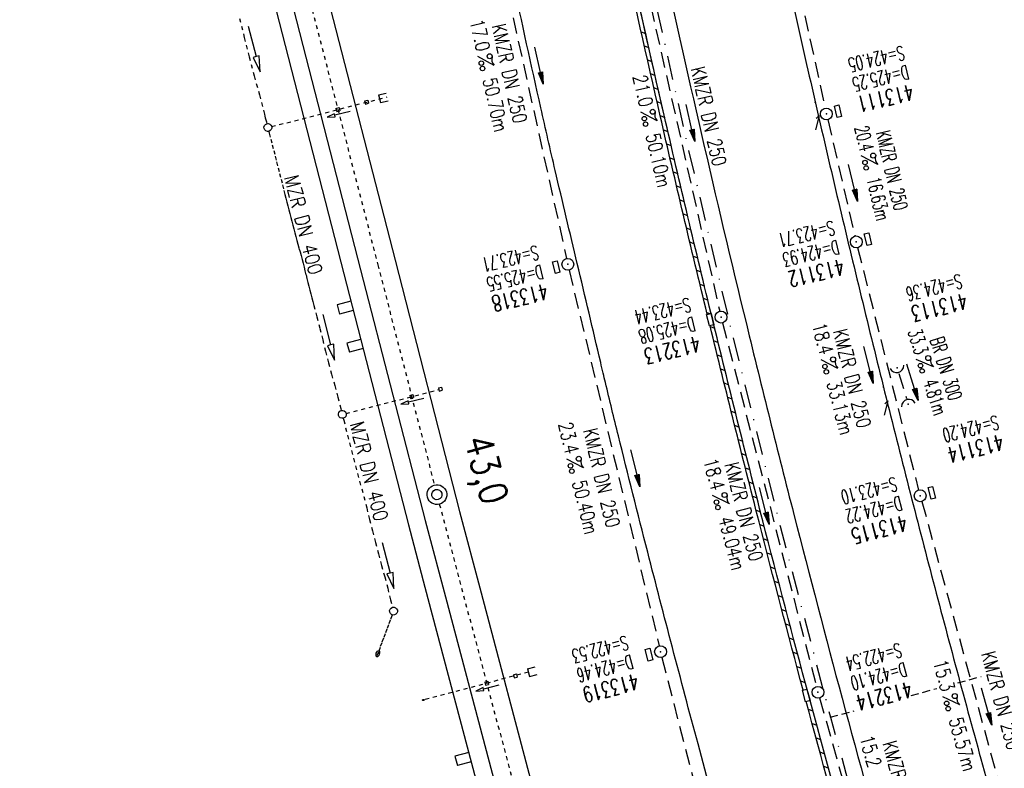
# Model space of a CAD drawing. Extents: x 447258 to 447844, y 441190 to 442763.
# Tile 16 of 30: x 447403 to 447528, y 441810 to 441905. Entities that reach past the tile are written whole.
import ezdxf
from ezdxf.enums import TextEntityAlignment as Align

# ---------------------------------------------------------------- set-up
doc = ezdxf.new("R2010")
doc.units = 0
doc.header["$LTSCALE"] = 2
doc.header["$MEASUREMENT"] = 0
for name, pattern in [('ACAD_ISO03W100', [0.5, 0.25, -0.25]), ('ACAD_ISO10W100W', [0.5, 0.25, -0.25]), ('AUSGEZOGEN', [0]), ('GESTRICH-X2', [1.5, 1, -0.5]), ('GESTRICHELT', [0.75, 0.5, -0.25]), ('STRICHPT-X3', [3, 1.5, -0.75, 0, -0.75])]:
    doc.linetypes.add(name, pattern=pattern)
doc.layers.get('0').update_dxf_attribs({"linetype": 'AUSGEZOGEN'})
for name, color, linetype in [('ACHSE', 250, 'STRICHPT-X3'), ('Bahnachse', 7, 'CONTINUOUS'), ('FBR', 8, 'CONTINUOUS'), ('Gleisachsen', 7, 'CONTINUOUS'), ('HEKTOM', 250, 'GESTRICHELT'), ('Ingenieurbauwerke', 15, 'CONTINUOUS'), ('KANAL', 7, 'GESTRICH-X2'), ('PFEIL', 7, 'CONTINUOUS'), ('PKT', 7, 'CONTINUOUS'), ('PKT-CODE', 2, 'CONTINUOUS'), ('SCHACHTNR', 6, 'CONTINUOUS'), ('SCHLITZRINNE', 8, 'AUSGEZOGEN'), ('SCHSYMBOL', 7, 'AUSGEZOGEN'), ('TEXTO', 4, 'CONTINUOUS'), ('TEXTU', 4, 'CONTINUOUS'), ('Tiefenentwässerung_und_Sammelle', 15, 'CONTINUOUS')]:
    doc.layers.add(name, color=color, linetype=linetype)
doc.styles.add('ROMANS', font='romans.shx', dxfattribs={"width": 0.8})

# ---------------------------------------------------------------- blocks, each defined once
blk = doc.blocks.new('GST')
at = {"color": 0}
blk.add_circle((0, 0), 0.75, dxfattribs=at)
blk.add_point((0, 0), dxfattribs=at)
blk = doc.blocks.new('17')
blk.add_lwpolyline([(-0.76, -1.22), (0.75, -1.22), (0.75, -1.8), (-0.76, -1.8)], close=True)
blk.add_blockref('GST', (0, 0))
blk = doc.blocks.new('PROM')
blk.add_line((1.57, 1.82), (0.02, 0.02))
for centre, radius in [((0.32, 1.51), 0.317), ((0.94, 0.29), 0.283), ((1.64, 0.29), 0.283)]:
    blk.add_circle(centre, radius)
blk.add_arc((0.99, 2.68), 1.03, 239.1414, 303.3549)
blk = doc.blocks.new('PFEIL2')
at = {"color": 0}
for p, q in [((0.88, 0), (-2.4, -0.01)), ((0.88, -0.27), (0.88, 0.28)), ((0.88, 0.28), (2.43, 0.01)), ((0.91, 0.27), (0.88, 0.26)), ((0.97, 0.26), (0.88, 0.25)), ((1.02, 0.25), (0.88, 0.23)), ((1.07, 0.24), (0.88, 0.21)), ((1.13, 0.23), (0.88, 0.19)), ((1.18, 0.22), (0.88, 0.17)), ((1.24, 0.21), (0.88, 0.15)), ((1.29, 0.21), (0.88, 0.14)), ((1.34, 0.2), (0.88, 0.12)), ((1.4, 0.19), (0.88, 0.1)), ((1.45, 0.18), (0.88, 0.08)), ((1.51, 0.17), (0.88, 0.06)), ((1.56, 0.16), (0.88, 0.04)), ((1.61, 0.15), (0.88, 0.02)), ((1.67, 0.14), (0.88, 0.01)), ((1.72, 0.13), (0.88, -0.01)), ((1.78, 0.12), (0.88, -0.03)), ((1.83, 0.11), (0.88, -0.05)), ((1.88, 0.1), (0.88, -0.07)), ((1.94, 0.09), (0.88, -0.09)), ((2.05, 0.08), (0.88, -0.12)), ((1.99, 0.08), (0.88, -0.11)), ((2.1, 0.07), (0.88, -0.14)), ((2.15, 0.06), (0.88, -0.16)), ((2.21, 0.05), (0.88, -0.18)), ((2.26, 0.04), (0.88, -0.2)), ((2.32, 0.03), (0.88, -0.22)), ((2.37, 0.02), (0.88, -0.23)), ((2.42, 0.01), (0.88, -0.25)), ((2.43, 0.01), (0.88, -0.27))]:
    blk.add_line(p, q, dxfattribs=at)
blk = doc.blocks.new('13')
blk.add_lwpolyline([(0.76, 1.22), (-0.75, 1.22), (-0.75, 1.8), (0.76, 1.8)], close=True)
at = {"rotation": 180}
blk.add_blockref('GST', (0, 0), dxfattribs=at)
blk = doc.blocks.new('40')
at = {"color": 0}
blk.add_arc((0.02, 0.31), 0.91, 192.5363, 347.4637, dxfattribs=at)
blk.add_point((0, 0), dxfattribs=at)

msp = doc.modelspace()

# ---------------------------------------------------------------- linework, layer by layer
at = {"layer": 'ACHSE', "flags": 128}
msp.add_lwpolyline([(447409.94, 442326.51), (447413.15, 442307.54), (447425.67, 442233.59), (447425.83, 442232.62), (447438.19, 442159.65), (447454.89, 442061.05), (447459.06, 442036.4), (447463.24, 442011.75), (447464.54, 442004.06), (447467.48, 441987.11), (447472.02, 441962.53), (447476.87, 441938), (447482.02, 441913.54), (447487.48, 441889.14), (447493.24, 441864.82), (447499.3, 441840.56), (447505.67, 441816.39), (447512.34, 441792.29), (447519.31, 441768.29), (447526.58, 441744.37), (447534.14, 441720.54), (447542, 441696.81), (447550.16, 441673.18), (447558.61, 441649.65), (447567.36, 441626.23), (447576.4, 441602.92), (447585.73, 441579.73), (447595.34, 441556.65), (447605.25, 441533.7), (447606.28, 441531.36), (447615.32, 441510.82), (447625.4, 441487.94), (447635.48, 441465.06), (447645.55, 441442.18), (447655.63, 441419.3), (447659.75, 441409.94), (447664.31, 441399.59), (447665.71, 441396.42), (447675.6, 441373.46), (447685.21, 441350.38), (447694.53, 441327.18), (447703.57, 441303.87), (447712.31, 441280.45), (447720.76, 441256.92), (447727.72, 441236.75)], dxfattribs=at)
at = {"layer": 'Bahnachse', "linetype": 'ACAD_ISO10W100W'}
for p, q in [((447431.1, 441940.77), (447448.38, 441873.61)), ((447448.38, 441873.61), (447455.54, 441845.76)), ((447456.16, 441843.34), (447472.26, 441782.57))]:
    msp.add_line(p, q, dxfattribs=at)
at = {"layer": 'Bahnachse', "linetype": 'Continuous'}
for major_axis, start_param, end_param in [((-0.884, 0.884), 2.623338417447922, 8.906523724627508), ((-0.46, 0.46), 2.623338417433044, 8.90652372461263)]:
    msp.add_ellipse((447455.85, 441844.55), major_axis=major_axis, ratio=1, start_param=start_param, end_param=end_param, dxfattribs=at)
at = {"layer": 'FBR'}
for points in [[(447427.91, 442233.05, 0), (447428.12, 442231.81, -0.000002), (447432.24, 442207.4, -0.000028)], [(447621.84, 441538.2, 0.000001), (447626.14, 441528.44, 0.000001), (447630.88, 441517.67)], [(447480.07, 442014.16, -0.000012), (447480.65, 442010.76, 0.000003), (447481.3, 442006.93, 0.001084)], [(447463.2, 442024.39, 0.000072), (447466.36, 442005.85, 0.00188), (447469.56, 441987.47, 0.001388), (447474.07, 441962.61, 0.004915), (447477.72, 441943.82, 0.003122), (447483.94, 441914.31, 0.003035), (447489.36, 441890.11, 0.003056), (447495.03, 441866.14, 0.003055), (447501.05, 441842.03, 0.003159), (447507.16, 441818.77, 0.003064), (447513.65, 441795.29, 0.002975), (447520.63, 441771.18, 0.002885), (447527.63, 441747.98, 0.002726), (447535.32, 441723.52, 0.00326), (447543.35, 441698.99, 0.003546), (447551.04, 441676.54, 0.003512), (447558.92, 441654.58, 0.003164), (447567.99, 441630.31, 0.002799), (447578.01, 441604.42, 0.003665), (447585.93, 441584.74, 0.002614), (447597.75, 441556.4, 0.003477), (447606.89, 441535.19, 0.000497), (447610.71, 441526.53, -0.000005), (447611.32, 441525.14, -0.000808)], [(447494.23, 441793.74, -0.001121), (447492.43, 441800.18, -0.001694), (447488.91, 441813.01, -0.001735), (447485.67, 441825.2, -0.001755), (447482.54, 441837.27, -0.001426), (447478.83, 441851.99, -0.00312), (447477.19, 441858.74, -0.000073), (447476.91, 441859.92, 0.000064), (447476.59, 441861.27, 0.00063), (447473.63, 441873.78, -0.000668), (447470.83, 441885.57, -0.003018), (447469.01, 441893.5, -0.001476), (447465.44, 441909.73, -0.0015), (447462.67, 441922.7, -0.00169), (447460.28, 441934.23, -0.001687), (447457.63, 441947.46, -0.001982), (447455.46, 441958.74, -0.000994), (447452.83, 441972.86, -0.001346), (447450.94, 441983.3, -0.000348), (447449.19, 441993.14, -0.001389), (447448.76, 441995.61, -0.000167), (447448.55, 441996.82, 0.000015), (447446.98, 442006.01, 0.000184)], [(447482.22, 442001.57, 0.000507), (447484.22, 441990.11, 0.002121), (447485.99, 441980.29, 0.001428), (447488.72, 441965.72, 0.001696), (447490.99, 441954.05, 0.001563), (447493.53, 441941.4, 0.001561), (447496.04, 441929.27, 0.001561), (447498.63, 441917.15, 0.001559), (447501.3, 441905.04, 0.00156), (447504.04, 441892.96, 0.001559), (447506.86, 441880.9, 0.001558), (447509.76, 441868.84, 0.001561), (447512.73, 441856.8, 0.001563), (447515.77, 441844.79, 0.001563), (447518.88, 441832.81, 0.00156), (447522.08, 441820.82, 0.00156), (447525.35, 441808.85, 0.001564)], [(447610.02, 441518.08, -0.002426), (447597.94, 441545.52, -0.004663), (447591.85, 441559.88, -0.000107), (447575.55, 441599.41, -0.003601), (447575.07, 441600.59, -0.002348), (447570.51, 441612.28, -0.001625), (447564.05, 441629.24, -0.002837), (447555.94, 441651.12, -0.002516), (447547.06, 441675.89, -0.003905), (447538.93, 441699.5, -0.003699), (447530.73, 441724.55, -0.003001), (447523.63, 441747.27, -0.002813), (447516.34, 441771.61, -0.002621), (447509.06, 441796.89, -0.002971), (447502.89, 441819.26, -0.003233), (447497.12, 441841.21, -0.002784), (447490.73, 441866.8, -0.003184), (447484.62, 441892.58, -0.003563), (447479.47, 441915.7, -0.003376), (447479.02, 441917.83, -0.000154), (447469.57, 441964.85, -0.005506), (447466.43, 441981.45, -0.001412), (447463.59, 441997.7)]]:
    msp.add_lwpolyline(points, format="xyb", dxfattribs=at)
at = {"layer": 'Gleisachsen', "linetype": 'Continuous'}
for p, q in [((447436.31, 441929.53), (447450.55, 441874.2)), ((447431.95, 441928.4), (447446.2, 441873.01)), ((447450.55, 441874.2), (447458.73, 441842.41)), ((447446.2, 441873.01), (447454.37, 441841.29)), ((447458.72, 441842.42), (447461.45, 441832.12)), ((447454.37, 441841.27), (447457.1, 441830.97)), ((447461.45, 441832.12), (447486.92, 441736.04)), ((447457.1, 441830.97), (447482.57, 441734.88))]:
    msp.add_line(p, q, dxfattribs=at)
at = {"layer": 'HEKTOM'}
for p, q in [((447521.81, 441820.73), (447524.77, 441821.53)), ((447515.89, 441819.13), (447519.15, 441820.01)), ((447505.66, 441816.38), (447508.68, 441817.19))]:
    msp.add_line(p, q, dxfattribs=at)
at = {"layer": 'Ingenieurbauwerke', "linetype": 'Continuous'}
for p, q in [((447422.29, 441957.15), (447444.07, 441872.5)), ((447448.47, 441895.12), (447449.44, 441895.37)), ((447448.47, 441895.12), (447448.72, 441894.15)), ((447446.7, 441894.36), (447447.09, 441894.46)), ((447446.7, 441894.36), (447446.8, 441893.97)), ((447446.8, 441893.97), (447447.19, 441894.07)), ((447447.09, 441894.46), (447447.19, 441894.07)), ((447448.72, 441894.15), (447449.69, 441894.4)), ((447442.86, 441892.75), (447441.94, 441892.31)), ((447442.91, 441892.55), (447442.86, 441892.75)), ((447444.85, 441893.05), (447442.91, 441892.55)), ((447442.96, 441892.36), (447442.91, 441892.55)), ((447443.07, 441893.42), (447443.46, 441893.52)), ((447443.07, 441893.42), (447443.17, 441893.03)), ((447443.17, 441893.03), (447443.56, 441893.13)), ((447443.46, 441893.52), (447443.56, 441893.13)), ((447441.94, 441892.31), (447442.96, 441892.36)), ((447444.07, 441872.5), (447452.24, 441840.74)), ((447444.96, 441869.02), (447443.22, 441868.56)), ((447443.22, 441868.56), (447443.52, 441867.4)), ((447445.26, 441867.86), (447443.52, 441867.4)), ((447446.2, 441864.18), (447444.46, 441863.72)), ((447444.46, 441863.72), (447444.77, 441862.56)), ((447446.51, 441863.02), (447444.77, 441862.56)), ((447456.05, 441858.04), (447456.43, 441858.14)), ((447456.05, 441858.04), (447456.15, 441857.65)), ((447456.15, 441857.65), (447456.53, 441857.75)), ((447456.43, 441858.14), (447456.53, 441857.75)), ((447452.2, 441856.43), (447451.28, 441855.99)), ((447452.25, 441856.24), (447452.2, 441856.43)), ((447454.19, 441856.73), (447452.25, 441856.24)), ((447452.3, 441856.04), (447452.25, 441856.24)), ((447452.41, 441857.1), (447452.8, 441857.2)), ((447452.41, 441857.1), (447452.51, 441856.72)), ((447452.51, 441856.72), (447452.9, 441856.82)), ((447452.8, 441857.2), (447452.9, 441856.82)), ((447451.28, 441855.99), (447452.3, 441856.04)), ((447452.24, 441840.71), (447454.33, 441832.82)), ((447454.33, 441832.82), (447480.11, 441735.58)), ((447467.31, 441822.51), (447468.28, 441822.76)), ((447465.55, 441821.75), (447465.93, 441821.85)), ((447465.55, 441821.75), (447465.65, 441821.36)), ((447465.65, 441821.36), (447466.03, 441821.46)), ((447465.93, 441821.85), (447466.03, 441821.46)), ((447467.31, 441822.51), (447467.56, 441821.55)), ((447467.56, 441821.55), (447468.53, 441821.79)), ((447461.71, 441820.13), (447460.79, 441819.69)), ((447461.76, 441819.93), (447461.71, 441820.13)), ((447463.69, 441820.43), (447461.76, 441819.93)), ((447461.92, 441820.82), (447462.3, 441820.92)), ((447461.92, 441820.82), (447462.01, 441820.43)), ((447462.01, 441820.43), (447462.4, 441820.53)), ((447462.3, 441820.92), (447462.4, 441820.53)), ((447460.79, 441819.69), (447461.81, 441819.74)), ((447461.81, 441819.74), (447461.76, 441819.93)), ((447459.88, 441811.9), (447458.14, 441811.43)), ((447458.14, 441811.43), (447458.45, 441810.27)), ((447460.19, 441810.74), (447458.45, 441810.27))]:
    msp.add_line(p, q, dxfattribs=at)
at = {"layer": 'Ingenieurbauwerke', "linetype": 'ACAD_ISO03W100'}
for p, q in [((447434.93, 441891.12), (447449.56, 441894.88)), ((447444.35, 441854.82), (447456.1, 441857.84)), ((447467.43, 441822.07), (447454.27, 441818.58))]:
    msp.add_line(p, q, dxfattribs=at)
at = {"layer": 'Ingenieurbauwerke', "linetype": 'Continuous'}
msp.add_ellipse((447454.14, 441818.55), major_axis=(0.13, 0.035), ratio=0.555556, start_param=0, end_param=6.283185, dxfattribs=at)
at = {"layer": 'KANAL'}
for p, q in [((447494.75, 441940.31), (447505, 441893.47)), ((447461.59, 441922.44), (447472.28, 441874.41)), ((447480.94, 441915.16), (447491.66, 441867.75)), ((447505.34, 441892), (447508.78, 441877.25)), ((447509.12, 441875.81), (447516.84, 441845.12)), ((447472.59, 441872.97), (447484, 441825.41)), ((447492.03, 441866.28), (447503.91, 441820.25)), ((447514.34, 441859.87), (447515.31, 441856.72)), ((447517.25, 441843.69), (447531.53, 441791.53)), ((447484.34, 441823.94), (447496.47, 441776.81)), ((447504.31, 441818.81), (447514.12, 441784.16))]:
    msp.add_line(p, q, dxfattribs=at)
at = {"layer": 'PKT'}
for p in [(447503.73, 441894.22), (447512.4, 441858.14)]:
    msp.add_point(p, dxfattribs=at)
at = {"layer": 'SCHLITZRINNE'}
for p, q in [((447481.71, 441903.13), (447482.27, 441902.91)), ((447482.11, 441901.36), (447482.67, 441901.14)), ((447482.51, 441899.59), (447483.07, 441899.37)), ((447482.91, 441897.82), (447483.47, 441897.6)), ((447483.31, 441896.05), (447483.87, 441895.83)), ((447483.72, 441894.28), (447484.28, 441894.06)), ((447484.12, 441892.51), (447484.69, 441892.28)), ((447484.53, 441890.73), (447485.1, 441890.51)), ((447484.94, 441888.96), (447485.51, 441888.73)), ((447485.36, 441887.18), (447485.92, 441886.96)), ((447485.77, 441885.41), (447486.34, 441885.18)), ((447486.19, 441883.63), (447486.75, 441883.41)), ((447486.61, 441881.85), (447487.17, 441881.63)), ((447487.03, 441880.07), (447487.59, 441879.85)), ((447487.45, 441878.29), (447488.02, 441878.07)), ((447487.87, 441876.52), (447488.44, 441876.29)), ((447488.3, 441874.74), (447488.87, 441874.51)), ((447488.73, 441872.95), (447489.3, 441872.73)), ((447489.16, 441871.17), (447489.72, 441870.95)), ((447489.59, 441869.39), (447490.16, 441869.17)), ((447490.02, 441867.61), (447490.42, 441867.45)), ((447490.46, 441865.82), (447491.03, 441865.6)), ((447490.89, 441864.04), (447491.46, 441863.81)), ((447491.33, 441862.25), (447491.9, 441862.03)), ((447491.77, 441860.47), (447492.34, 441860.24)), ((447492.21, 441858.68), (447492.78, 441858.46)), ((447492.65, 441856.89), (447493.23, 441856.67)), ((447493.1, 441855.11), (447493.67, 441854.88)), ((447493.55, 441853.32), (447494.12, 441853.09)), ((447493.99, 441851.53), (447494.57, 441851.3)), ((447494.44, 441849.74), (447495.02, 441849.51)), ((447494.89, 441847.95), (447495.47, 441847.72)), ((447495.35, 441846.16), (447495.92, 441845.93)), ((447495.8, 441844.37), (447496.38, 441844.14)), ((447496.26, 441842.57), (447496.83, 441842.35)), ((447496.72, 441840.78), (447497.29, 441840.56)), ((447497.18, 441838.99), (447497.75, 441838.76)), ((447497.64, 441837.19), (447498.21, 441836.97)), ((447498.1, 441835.4), (447498.68, 441835.17)), ((447498.57, 441833.6), (447499.15, 441833.37)), ((447499.04, 441831.8), (447499.62, 441831.58)), ((447499.51, 441830.01), (447500.09, 441829.78)), ((447499.98, 441828.21), (447500.56, 441827.98)), ((447500.46, 441826.41), (447501.04, 441826.18)), ((447500.94, 441824.61), (447501.52, 441824.38)), ((447501.42, 441822.8), (447502, 441822.58)), ((447501.9, 441821), (447502.48, 441820.77)), ((447502.87, 441817.39), (447503.45, 441817.17)), ((447503.36, 441815.59), (447503.94, 441815.36)), ((447503.85, 441813.78), (447504.43, 441813.55)), ((447504.35, 441811.98), (447504.93, 441811.75)), ((447504.84, 441810.17), (447505.42, 441809.94))]:
    msp.add_line(p, q, dxfattribs=at)
for points in [[(447610.02, 441518.08, -0.002426), (447597.94, 441545.52, -0.004663), (447591.85, 441559.88, -0.000107), (447575.55, 441599.41, -0.003601), (447575.07, 441600.59, -0.002348), (447570.51, 441612.28, -0.001625), (447564.05, 441629.24, -0.002837), (447555.94, 441651.12, -0.002516), (447547.06, 441675.89, -0.003905), (447538.93, 441699.5, -0.003699), (447530.73, 441724.55, -0.003001), (447523.63, 441747.27, -0.002813), (447516.34, 441771.61, -0.002621), (447509.06, 441796.89, -0.002971), (447502.89, 441819.26, -0.003233), (447497.12, 441841.21, -0.002784), (447490.73, 441866.8, -0.003184), (447484.62, 441892.58, -0.003433), (447479.65, 441914.85, -0.003376)], [(447490.08, 441867.37, -0.003099), (447484.13, 441892.47, -0.003435), (447479.16, 441914.76, -0.003376)], [(447502.22, 441819.8, -0.003133), (447496.64, 441841.09, -0.0027), (447490.44, 441865.91, -0.003184)], [(447515.66, 441772.16, -0.002549), (447508.58, 441796.75, -0.002868), (447502.61, 441818.35, -0.003233)]]:
    msp.add_lwpolyline(points, format="xyb", dxfattribs=at)
at = {"layer": 'SCHSYMBOL'}
for points in [[(447490.57, 441867.48), (447490.92, 441866.02), (447490.36, 441865.89), (447490, 441867.35)], [(447502.71, 441819.93), (447503.1, 441818.48), (447502.53, 441818.33), (447502.14, 441819.78)]]:
    msp.add_lwpolyline(points, close=True, dxfattribs=at)
at = {"layer": 'Tiefenentwässerung_und_Sammelle', "linetype": 'ACAD_ISO03W100'}
for p, q in [((447430.85, 441904.8), (447431.47, 441902.38)), ((447431.47, 441902.38), (447432.09, 441899.95)), ((447432.09, 441899.95), (447432.72, 441897.53)), ((447432.72, 441897.53), (447433.39, 441895.12)), ((447433.39, 441895.12), (447434.01, 441892.7)), ((447434.01, 441892.7), (447434.07, 441892.46)), ((447434.07, 441892.46), (447434.13, 441892.22)), ((447434.13, 441892.22), (447434.19, 441891.98)), ((447434.19, 441891.98), (447434.26, 441891.73)), ((447434.26, 441891.73), (447434.32, 441891.49)), ((447434.32, 441891.49), (447434.32, 441891.48)), ((447434.57, 441890.52), (447434.63, 441890.28)), ((447434.63, 441890.28), (447434.82, 441889.55)), ((447434.82, 441889.55), (447435, 441888.83)), ((447435, 441888.83), (447435.19, 441888.1)), ((447435.19, 441888.1), (447435.38, 441887.37)), ((447435.38, 441887.37), (447435.56, 441886.65)), ((447435.56, 441886.65), (447435.75, 441885.92)), ((447435.75, 441885.92), (447435.93, 441885.2)), ((447435.93, 441885.2), (447436.12, 441884.47)), ((447436.12, 441884.47), (447436.31, 441883.74)), ((447436.31, 441883.74), (447436.49, 441883.02)), ((447436.49, 441883.02), (447436.62, 441882.53)), ((447436.62, 441882.53), (447436.74, 441882.05)), ((447436.74, 441882.05), (447436.87, 441881.56)), ((447436.87, 441881.56), (447436.99, 441881.08)), ((447436.99, 441881.08), (447437.12, 441880.59)), ((447437.12, 441880.59), (447437.24, 441880.11)), ((447437.24, 441880.11), (447437.36, 441879.63)), ((447437.36, 441879.63), (447437.49, 441879.14)), ((447437.49, 441879.14), (447437.61, 441878.66)), ((447437.61, 441878.66), (447437.74, 441878.17)), ((447437.74, 441878.17), (447437.86, 441877.69)), ((447437.86, 441877.69), (447437.99, 441877.2)), ((447437.99, 441877.2), (447438.11, 441876.72)), ((447438.11, 441876.72), (447438.23, 441876.24)), ((447438.23, 441876.24), (447438.36, 441875.75)), ((447438.36, 441875.75), (447438.53, 441875.28)), ((447438.53, 441875.28), (447438.66, 441874.8)), ((447438.66, 441874.8), (447438.78, 441874.31)), ((447438.78, 441874.31), (447438.9, 441873.83)), ((447438.9, 441873.83), (447439.03, 441873.34)), ((447439.03, 441873.34), (447439.15, 441872.86)), ((447439.15, 441872.86), (447439.28, 441872.37)), ((447439.28, 441872.37), (447439.4, 441871.89)), ((447439.4, 441871.89), (447439.53, 441871.41)), ((447439.53, 441871.41), (447439.65, 441870.92)), ((447439.65, 441870.92), (447439.78, 441870.44)), ((447439.78, 441870.44), (447439.9, 441869.95)), ((447439.9, 441869.95), (447440.02, 441869.47)), ((447440.02, 441869.47), (447440.15, 441868.98)), ((447440.15, 441868.98), (447440.27, 441868.5)), ((447440.27, 441868.5), (447440.65, 441867.05)), ((447440.65, 441867.05), (447441.02, 441865.59)), ((447441.02, 441865.59), (447441.39, 441864.14)), ((447441.39, 441864.14), (447441.76, 441862.69)), ((447441.76, 441862.69), (447442.14, 441861.23)), ((447442.14, 441861.23), (447442.51, 441859.78)), ((447442.51, 441859.78), (447442.93, 441858.34)), ((447442.93, 441858.34), (447443.3, 441856.89)), ((447443.3, 441856.89), (447443.68, 441855.44)), ((447443.68, 441855.44), (447443.74, 441855.18)), ((447443.99, 441854.21), (447444.05, 441853.98)), ((447444.05, 441853.98), (447444.3, 441853.01)), ((447444.3, 441853.01), (447444.55, 441852.05)), ((447444.55, 441852.05), (447444.8, 441851.08)), ((447444.8, 441851.08), (447445.05, 441850.11)), ((447445.05, 441850.11), (447445.29, 441849.14)), ((447445.29, 441849.14), (447445.54, 441848.17)), ((447445.54, 441848.17), (447445.79, 441847.2)), ((447445.79, 441847.2), (447446.04, 441846.23)), ((447446.04, 441846.23), (447446.34, 441845.28)), ((447446.34, 441845.28), (447446.59, 441844.31)), ((447446.59, 441844.31), (447446.96, 441842.86)), ((447446.96, 441842.86), (447447.33, 441841.4)), ((447447.33, 441841.4), (447447.7, 441839.95)), ((447447.7, 441839.95), (447448.08, 441838.5)), ((447448.08, 441838.5), (447448.45, 441837.04)), ((447448.45, 441837.04), (447448.82, 441835.59)), ((447448.82, 441835.59), (447449.24, 441834.15)), ((447449.24, 441834.15), (447449.62, 441832.7)), ((447449.62, 441832.7), (447449.99, 441831.25)), ((447449.99, 441831.25), (447450.24, 441830.28)), ((447450.15, 441829.22), (447449.93, 441828.65)), ((447450.19, 441829.33), (447450.15, 441829.22)), ((447449.72, 441828.08), (447449.5, 441827.51)), ((447449.93, 441828.65), (447449.72, 441828.08)), ((447449.08, 441826.36), (447448.86, 441825.79)), ((447449.29, 441826.94), (447449.08, 441826.36)), ((447449.5, 441827.51), (447449.29, 441826.94)), ((447448.65, 441825.22), (447448.44, 441824.6)), ((447448.86, 441825.79), (447448.65, 441825.22)), ((447448.44, 441824.6), (447448.23, 441824.03))]:
    msp.add_line(p, q, dxfattribs=at)
at = {"layer": 'Tiefenentwässerung_und_Sammelle', "linetype": 'Continuous'}
for p, q in [((447431.95, 441903.85), (447432.96, 441899.98)), ((447432.96, 441899.98), (447432.57, 441899.88)), ((447432.57, 441899.88), (447433.46, 441898.04)), ((447433.34, 441900.08), (447432.96, 441899.98)), ((447433.46, 441898.04), (447433.34, 441900.08)), ((447441.39, 441867.36), (447442.4, 441863.49)), ((447442.4, 441863.49), (447442.01, 441863.39)), ((447442.01, 441863.39), (447442.9, 441861.55)), ((447442.79, 441863.59), (447442.4, 441863.49)), ((447442.9, 441861.55), (447442.79, 441863.59)), ((447448.91, 441838.48), (447449.92, 441834.61)), ((447449.92, 441834.61), (447449.53, 441834.51)), ((447449.53, 441834.51), (447450.42, 441832.67)), ((447450.3, 441834.71), (447449.92, 441834.61)), ((447450.42, 441832.67), (447450.3, 441834.71))]:
    msp.add_line(p, q, dxfattribs=at)
for centre, major_axis, ratio, start_param, end_param in [((447434.45, 441891), (-0.354, 0.354), 1, 2.623338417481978, 8.906523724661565), ((447443.87, 441854.7), (-0.354, 0.354), 1, 2.623338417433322, 8.906523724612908), ((447450.36, 441829.8), (-0.354, 0.354), 1, 2.623338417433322, 8.906523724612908), ((447448.37, 441824.41), (0.133, 0.377), 0.499782, 0, 6.283185)]:
    msp.add_ellipse(centre, major_axis=major_axis, ratio=ratio, start_param=start_param, end_param=end_param, dxfattribs=at)

# ---------------------------------------------------------------- block references
at = {"layer": 'PFEIL'}
for p, rotation in [((447468.77, 441898.84), 282.5457000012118), ((447487.95, 441891.59), 282.754799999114), ((447508.54, 441884.01), 283.1471999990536), ((447510.5, 441860.96), 284.1435999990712), ((447516.07, 441858.77), 287.3490999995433), ((447480.99, 441847.9), 283.472400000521), ((447497.29, 441843.12), 284.4936000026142), ((447525.44, 441817.73), 285.3401000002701)]:
    msp.add_blockref('PFEIL2', p, dxfattribs=dict(at, rotation=rotation))
at = {"layer": 'SCHSYMBOL'}
for name, p, rotation in [('13', (447505.16, 441892.72), 282.9793999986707), ('13', (447508.95, 441876.53), 283.4597999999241), ('17', (447472.43, 441873.69), 283.2971000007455), ('GST', (447491.83, 441867.01), 283.6107000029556), ('40', (447514.11, 441860.59), 13.94240000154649), ('40', (447515.54, 441856), 194.0809999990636), ('13', (447517.04, 441844.4), 284.4165000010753), ('17', (447484.17, 441824.67), 284.7263000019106), ('GST', (447504.1, 441819.53), 285.0137000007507)]:
    msp.add_blockref(name, p, dxfattribs=dict(at, rotation=rotation))
at = {"layer": 'TEXTU'}
for p, rotation in [((447460.99, 441900.01), 282.5457000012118), ((447481.63, 441892.97), 282.754799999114), ((447509.55, 441887.42), 283.1471999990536), ((447504.47, 441861.6), 284.1435999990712), ((447516.52, 441861.68), 287.3490999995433), ((447472.27, 441849.04), 283.472400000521), ((447490.74, 441844.43), 284.4936000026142), ((447519.87, 441818.96), 285.3401000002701)]:
    msp.add_blockref('PROM', p, dxfattribs=dict(at, rotation=rotation))

# ---------------------------------------------------------------- texts
at = {"layer": 'Bahnachse', "linetype": 'Continuous', "style": 'ROMANS', "oblique": 0, "width": 0.8334}
msp.add_text('43,0', height=3.5, rotation=285.3062, dxfattribs=at).set_placement((447459.31, 441851.49))
at = {"layer": 'PKT-CODE', "style": 'ROMANS', "oblique": 15, "width": 0.75}
for p in [(447503.72, 441890.72), (447512.41, 441854.62)]:
    msp.add_text('1', height=1.8, dxfattribs=at).set_placement(p, align=Align.CENTER)
at = {"layer": 'SCHACHTNR', "style": 'ROMANS'}
for s, height, rotation, width, p in [('S=424.05', 1.8, 192.9794, 0.6, (447514.82, 441901.37)), ('D=425.25', 1.8, 192.9794, 0.6, (447515.38, 441898.93)), ('413111', 2, 192.9794, 0.7, (447515.94, 441896.5)), ('S=423.71', 1.8, 193.4598, 0.6, (447505.96, 441879.23)), ('D=424.93', 1.8, 193.4598, 0.6, (447506.55, 441876.79)), ('S=423.71', 1.8, 193.2971, 0.6, (447468.48, 441876.11)), ('413112', 2, 193.4598, 0.7, (447507.15, 441874.38)), ('D=425.55', 1.8, 193.2971, 0.6, (447469.08, 441873.67)), ('S=424.36', 1.8, 193.9424, 0.6, (447522.09, 441872.48)), ('413318', 2, 193.2971, 0.7, (447469.64, 441871.27)), ('S=423.44', 1.8, 193.6107, 0.6, (447487.73, 441869.5)), ('413113', 2, 193.9424, 0.7, (447522.72, 441870.07)), ('D=425.08', 1.8, 193.6107, 0.6, (447488.32, 441867.07)), ('413213', 2, 193.6107, 0.7, (447488.91, 441864.66)), ('S=424.20', 1.8, 194.081, 0.6, (447526.72, 441854.61)), ('413114', 2, 194.081, 0.7, (447527.31, 441852.21)), ('S=423.10', 1.8, 194.4165, 0.6, (447513.85, 441846.82)), ('D=424.22', 1.8, 194.4165, 0.6, (447514.47, 441844.38)), ('413115', 2, 194.4165, 0.7, (447515.1, 441841.98)), ('S=422.53', 1.8, 194.7263, 0.6, (447479.8, 441826.74)), ('S=422.54', 1.8, 195.0137, 0.6, (447514.42, 441825.79)), ('D=424.46', 1.8, 194.7263, 0.6, (447480.42, 441824.33)), ('D=424.10', 1.8, 195.0137, 0.6, (447515.08, 441823.35)), ('413319', 2, 194.7263, 0.7, (447481.08, 441821.93)), ('413214', 2, 195.0137, 0.7, (447515.7, 441820.94))]:
    msp.add_text(s, height=height, rotation=rotation, dxfattribs=dict(at, width=width)).set_placement(p)
at = {"layer": 'TEXTO', "style": 'ROMANS'}
for s, rotation, width, p in [('KMZR DN 250', 282.5457, 0.75, (447464.17, 441897.65)), ('KMZR DN 250', 282.7548, 0.75, (447489.4, 441892.23)), ('KMZR DN 250', 283.1472, 0.6, (447512.6, 441885.38)), ('KMZR DN 250', 284.1436, 0.75, (447507.56, 441859.04)), ('BR DN 300', 287.3491, 0.6, (447519.47, 441860.24)), ('KMZR DN 250', 283.4724, 0.75, (447475.85, 441846.47)), ('KMZR DN 250', 284.4936, 0.75, (447493.87, 441842.17)), ('KMZR DN 250', 285.3401, 0.75, (447526.42, 441818.25)), ('KMZR DN 250', 285.8029, 0.75, (447513.97, 441806.92))]:
    msp.add_text(s, height=1.8, rotation=rotation, dxfattribs=dict(at, width=width)).set_placement(p, align=Align.CENTER)
at = {"layer": 'TEXTU', "style": 'ROMANS'}
for s, rotation, width, p in [('17.0', 282.5457, 0.75, (447459.99, 441904.47)), ('21.0', 282.7548, 0.75, (447480.63, 441897.44)), ('50.70m', 282.5457, 0.75, (447461.64, 441897.07)), ('20.4', 283.1472, 0.6, (447508.71, 441890.98)), ('50.10m', 282.7548, 0.75, (447482.28, 441890.03)), ('16.63m', 283.1472, 0.6, (447510.24, 441884.48)), ('18.4', 284.1436, 0.75, (447503.34, 441866.03)), ('33.3', 287.3491, 0.6, (447515.44, 441865.19)), ('33.13m', 284.1436, 0.75, (447505.21, 441858.68)), ('4.81m', 287.3491, 0.6, (447517.41, 441858.82)), ('23.4', 283.4724, 0.75, (447471.19, 441853.48)), ('18.4', 284.4936, 0.75, (447489.58, 441848.86)), ('50.40m', 283.4724, 0.75, (447472.97, 441846.11)), ('49.04m', 284.4936, 0.75, (447491.49, 441841.52)), ('15.3', 285.3401, 0.75, (447518.66, 441823.37)), ('55.57m', 285.3401, 0.75, (447520.66, 441816.06)), ('15.2', 285.8029, 0.75, (447509.34, 441813.78))]:
    msp.add_text(s, height=1.8, rotation=rotation, dxfattribs=dict(at, width=width)).set_placement(p)
at = {"layer": 'Tiefenentwässerung_und_Sammelle', "linetype": 'Continuous', "style": 'ROMANS', "oblique": 0, "width": 0.8334}
for p in [(447436.51, 441884.71), (447444.8, 441853.51)]:
    msp.add_text('MZR DN 400', height=1.8, rotation=284.3062, dxfattribs=at).set_placement(p)

doc.saveas('drawing.dxf')
